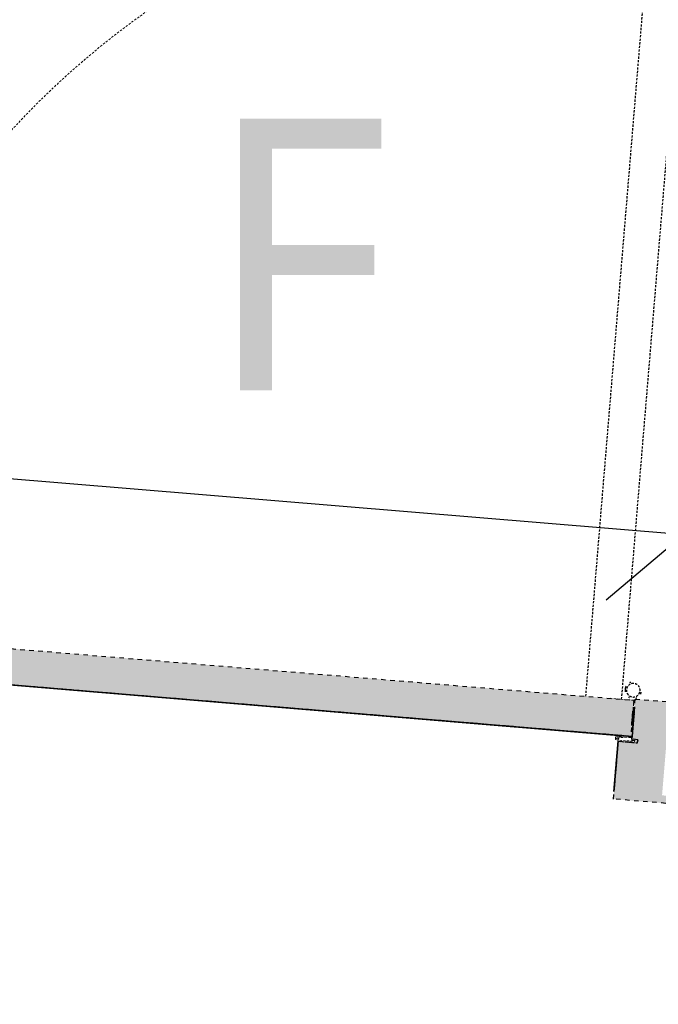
# Model space of a CAD drawing. Header units: centimetres. Extents: x -3926 to 10306, y -31136 to 469.
# Tile 41 of 148: x -1120 to -1050, y -1988 to -1879. Entities that reach past the tile are written whole.
import ezdxf

# ---------------------------------------------------------------- set-up
doc = ezdxf.new("R2010")
doc.units = ezdxf.units.CM
doc.linetypes.add('Alignement de la ligne', pattern=[1, 0.5, -0.5])
doc.linetypes.add('Projeté', pattern=[0.396875, 0.238125, -0.15875])
for name, color, linetype, lineweight in [('0-1', 7, 'Continuous', 5), ('COTGEN', 7, 'Continuous', 30), ('COTGEN-50', 7, 'Continuous', 30), ('PORTE-1', 7, 'Continuous', 18), ('SOL', 7, 'Continuous', 25), ('TITRARCHI', 7, 'Continuous', 30)]:
    doc.layers.add(name, color=color, linetype=linetype, lineweight=lineweight)
for name, color, linetype, lineweight, true_color in [('A-DOOR-1', 4, 'Alignement de la ligne', 25, 0x00ffff), ('A-DOOR-FRAM-1', 4, 'Alignement de la ligne', 25, 0x00ffff), ('ANNOTATIONS-1', 4, 'Projeté', 25, 0x00ffff), ('ANNOTATIONS-2', 4, 'Projeté', 18, 0x00ffff), ('COTGEN-1', 9, 'Continuous', 30, 0x808080), ('EQUI_SPE-1', 4, 'Projeté', 18, 0x00ffff), ('PORTE-2', 4, 'Projeté', 18, 0x00ffff), ('PORTE-3', 4, 'Projeté', 25, 0x00ffff), ('PORTE-Cadre-meneau-1', 4, 'Projeté', 25, 0x00ffff), ('PORTE-panneau-1', 4, 'Projeté', 25, 0x00ffff)]:
    doc.layers.add(name, color=color, linetype=linetype, lineweight=lineweight, true_color=true_color)
doc.styles.add('Arial_1', font='arial.ttf', dxfattribs={"height": 12.5})
doc.styles.add('Trebuchet MS', font='trebuc.ttf', dxfattribs={"height": 30})
doc.styles.add('Trebuchet MS_1', font='trebuc.ttf', dxfattribs={"height": 12})
doc.dimstyles.new('Cotes_linéaires', dxfattribs={"dimscale": 30.48, "dimtxt": 12.371411, "dimasz": 0.520833, "dimexe": 0.328084, "dimexo": 0, "dimgap": 0.246063, "dimtad": 1, "dimlfac": 0.01, "dimrnd": 0.01, "dimzin": 0, "dimdsep": 46, "dimtxsty": 'Trebuchet MS_1', "dimblk1": 'OBLIQUE', "dimblk2": 'OBLIQUE', "dimsah": 1, "dimcen": 0.09, "dimazin": 0, "dimtfac": 1, "dimtdec": 4, "dimtix": 1, "dimtmove": 0, "dimatfit": 3, "dimfxl": 1, "dimtvp": 1, "dimtfill": 1, "dimtolj": 1, "dimtzin": 0, "dimarcsym": 2})
doc.dimstyles.new('DRMN_COTE', dxfattribs={"dimscale": 30.48, "dimtxt": 12.753242, "dimasz": 0.520833, "dimexe": 0.164042, "dimexo": 0.0625, "dimgap": 0.032808, "dimtad": 1, "dimlfac": 0.01, "dimrnd": 0.01, "dimzin": 0, "dimdsep": 46, "dimtxsty": 'Arial_1', "dimblk1": 'OBLIQUE', "dimblk2": 'OBLIQUE', "dimsah": 1, "dimcen": 0.09, "dimdle": 0.164042, "dimazin": 0, "dimtfac": 1, "dimtdec": 4, "dimtix": 1, "dimtmove": 0, "dimatfit": 3, "dimfxl": 0.164042, "dimfxlon": 1, "dimtvp": 1, "dimtolj": 1, "dimtzin": 0, "dimarcsym": 2})

# ---------------------------------------------------------------- blocks, each defined once
blk = doc.blocks.new('PRT_SIMPLE_HUI_58x68x48 - PRT_BOIS_1V_930x2040x40-552385-2021_015_1113_DCE_1_100_N0_cloison')
at = {"layer": 'ANNOTATIONS-1'}
h = blk.add_hatch(color=256, dxfattribs=at)
h.paths.add_polyline_path([(41.38, 0.97), (41.51, 1.17), (42.61, 1.32), (43.05, 1.36), (43.05, 1.45), (42.59, 1.45), (41.38, 1.28), (41.38, 1.05)])
h.paths.add_polyline_path([(43.85, 0.8), (43.85, 1.15), (43.2, 1.15), (43.21, 1.02), (43.52, 1.02), (43.52, 0.93), (41.84, 0.94), (41.51, 1.06), (41.38, 0.97), (41.96, 0.8), (43.54, 0.8)])
at = {"layer": 'PORTE-Cadre-meneau-1'}
h = blk.add_hatch(color=256, dxfattribs=at)
h.paths.add_polyline_path([(47.5, -5.6), (47.5, -4.75), (47.03, -4.75), (47.03, 4.75), (47.5, 4.79), (47.5, 5.6), (43.2, 5.6), (43.2, 1.15), (43.85, 1.15), (43.85, 0.8), (41.7, 0.78), (41.7, -5.6), (47.11, -5.6)])
h.paths.add_polyline_path([(-48.7, -5.6), (-48.7, 0.8), (-50.85, 0.8), (-50.85, 1.15), (-50.2, 1.2), (-50.2, 5.6), (-54.5, 5.6), (-54.5, 4.75), (-54.04, 4.75), (-54.04, -4.75), (-54.5, -4.79), (-54.5, -5.6), (-50.32, -5.6)])
at = {"layer": 'PORTE-panneau-1'}
blk.add_hatch(color=256, dxfattribs=at).paths.add_polyline_path([(43.05, 1.45), (43.05, 5.45), (-49.95, 5.45), (-49.95, 1.45), (42.6, 1.45)])
at = {"layer": 'A-DOOR-1'}
for p, q in [((-49.95, 5.45), (43.05, 5.45)), ((43.05, 5.45), (43.05, 1.45)), ((43.05, 1.45), (-49.95, 1.45))]:
    blk.add_line(p, q, dxfattribs=at)
at = {"layer": 'A-DOOR-FRAM-1'}
for p, q in [((43.2, 5.6), (47.5, 5.6)), ((43.2, 1.15), (43.2, 5.6)), ((43.85, 1.15), (43.2, 1.15)), ((43.85, 0.8), (43.85, 1.15)), ((41.7, -5.6), (41.7, 0.8)), ((41.7, 0.8), (43.85, 0.8)), ((47.5, -5.6), (41.7, -5.6))]:
    blk.add_line(p, q, dxfattribs=at)
at = {"layer": 'ANNOTATIONS-2'}
for p, q in [((41.38, 1.28), (42.6, 1.45)), ((41.38, 0.97), (41.38, 1.28)), ((42.61, 1.32), (41.51, 1.17)), ((41.51, 1.17), (41.51, 1.06)), ((42.6, 1.45), (43.05, 1.45)), ((43.05, 1.32), (42.61, 1.32)), ((43.05, 1.45), (43.05, 1.32)), ((43.2, 1.15), (43.85, 1.15)), ((43.2, 1.02), (43.2, 1.15)), ((43.85, 1.15), (43.85, 0.8)), ((41.85, 0.8), (41.38, 0.97)), ((41.51, 1.06), (41.87, 0.93)), ((43.85, 0.8), (41.85, 0.8)), ((41.87, 0.93), (43.52, 0.93)), ((43.52, 1.02), (43.2, 1.02)), ((43.52, 0.93), (43.52, 1.02))]:
    blk.add_line(p, q, dxfattribs=at)
at = {"layer": 'EQUI_SPE-1'}
for p, q in [((43.05, 5.45), (40.35, 5.45)), ((43.05, 4.05), (43.05, 5.45))]:
    blk.add_line(p, q, dxfattribs=at)
at = {"layer": 'PORTE-2'}
blk.add_arc((42.8, 5.45), 93, 90.6808, 180, dxfattribs=at)
at = {"layer": 'PORTE-3'}
for p, q in [((43.05, 4.25), (43.05, 2.65)), ((43.05, 4), (43.05, 4.25)), ((43.05, 2.9), (43.05, 4)), ((43.05, 3.63), (43.05, 3.92)), ((43.05, 3.75), (43.05, 3.45)), ((43.05, 3.5), (43.05, 3.4)), ((43.05, 3.45), (43.05, 3.08)), ((43.05, 2.98), (43.05, 3.27)), ((43.05, 2.65), (43.05, 2.9))]:
    blk.add_line(p, q, dxfattribs=at)
for radius, start, end in [(0.912, 155.8208, 180), (0.912, 155.8208, 180), (0.912, 168.0503, 180), (0.912, 168.0503, 180), (0.912, 168.0503, 180), (0.912, 168.0503, 180), (0.912, 168.0503, 180), (0.912, 168.0503, 180), (0.912, 180, 204.1792), (0.912, 180, 204.1792), (0.912, 180, 204.1792), (0.912, 180, 204.1792), (0.912, 180, 204.1792), (0.912, 180, 204.1792), (0.912, 180, 204.1792), (0.912, 180, 204.1792), (0.75, 360, 180), (0.75, 120.5431, 180), (0.75, 180, 360), (0.75, 180, 329.2641), (0.912, 111.9887, 120), (0.912, 111.9887, 120), (0.75, 0, 120), (0.75, 330, 0), (0.912, 335.8208, 0), (0.912, 335.8208, 0), (0.912, 335.8208, 0), (0.912, 335.8208, 0), (0.912, 335.8208, 0), (0.912, 335.8208, 0), (0.912, 335.8208, 0), (0.912, 335.8208, 0), (0.912, 240, 248.0113), (0.912, 240, 248.0113), (0.912, 240, 248.0113), (0.912, 240, 248.0113), (0.912, 240, 248.0113), (0.912, 240, 248.0113), (0.912, 240, 248.0113), (0.912, 240, 248.0113), (0.912, 291.9887, 300), (0.912, 291.9887, 300), (0.912, 291.9887, 300), (0.912, 291.9887, 300), (0.912, 291.9887, 300), (0.912, 291.9887, 300), (0.912, 291.9887, 300), (0.912, 291.9887, 300)]:
    blk.add_arc((42.9, 6.55), radius, start, end, dxfattribs=at)
at = {"layer": 'PORTE-Cadre-meneau-1'}
for p, q in [((43.2, 4.75), (43.2, 1.15)), ((43.85, 1.15), (43.2, 1.15)), ((43.85, 1.15), (43.85, 0.8)), ((41.7, 0.8), (41.7, -4.75)), ((41.7, 0.8), (43.85, 0.8))]:
    blk.add_line(p, q, dxfattribs=at)
at = {"layer": 'PORTE-panneau-1'}
for p, q in [((37.7, 97.75), (37.7, 5.45)), ((41.7, 5.45), (41.7, 97.75)), ((43.05, 4.25), (43.05, 2.65)), ((43.05, 1.45), (-49.95, 1.45))]:
    blk.add_line(p, q, dxfattribs=at)
blk = doc.blocks.new('B02_ARC_rvt-1-2021_015_1113_DCE_1_100_N0_cloison')
at = {"layer": 'SOL'}
for p, q in [((-1052.63, -1958.07), (-1145.71, -1950.35)), ((-1145.71, -1950.35), (-1052.63, -1958.07)), ((-1144.22, -1950.47), (-1054.13, -1957.95)), ((-1054.13, -1957.95), (-1144.22, -1950.47)), ((-1052.36, -1954.78), (-1052.63, -1958.07)), ((-1052.63, -1958.07), (-1052.36, -1954.78)), ((-1054.18, -1958.54), (-1054.64, -1964.12)), ((-1054.64, -1964.12), (-1054.18, -1958.54)), ((-1054.15, -1958.2), (-1054.17, -1958.4)), ((-1054.17, -1958.4), (-1054.15, -1958.2)), ((-1054.13, -1957.95), (-1054.14, -1958.07)), ((-1054.14, -1958.07), (-1054.13, -1957.95))]:
    blk.add_line(p, q, dxfattribs=at)
at = {"layer": 'PORTE-1', "rotation": 355.258613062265}
blk.add_blockref('PRT_SIMPLE_HUI_58x68x48 - PRT_BOIS_1V_930x2040x40-552385-2021_015_1113_DCE_1_100_N0_cloison', (-1095.8, -1955.94), dxfattribs=at)
blk = doc.blocks.new('DIMBLOCK1-2021_015_1113_DCE_1_100_N0_cloison')
at = {"layer": 'COTGEN-50', "color": 8, "true_color": 0x808080}
for p, q in [((-1472.76, -1900.45), (-1464.19, -1893.19)), ((-1472.76, -1900.45), (-1472.34, -1895.47)), ((-1477.74, -1900.04), (-1041.95, -1936.18)), ((-1472.76, -1900.45), (-1481.32, -1907.7)), ((-1472.76, -1900.45), (-1473.17, -1905.43)), ((-1046.93, -1935.77), (-1038.37, -1928.51)), ((-1046.93, -1935.77), (-1046.52, -1930.78)), ((-1046.93, -1935.77), (-1055.5, -1943.02)), ((-1046.93, -1935.77), (-1047.35, -1940.75))]:
    blk.add_line(p, q, dxfattribs=at)
at = {"layer": 'COTGEN-50', "color": 0, "insert": (-1275.24, -1899.54), "char_height": 12.5, "width": 40.4965, "attachment_point": 1, "rotation": 355.2586, "line_spacing_factor": 0.941778, "style": 'Arial_1'}
blk.add_mtext('4.27', dxfattribs=at)
blk = doc.blocks.new('_Oblique')
at = {"color": 0, "linetype": 'ByBlock', "lineweight": -2}
blk.add_line((-0.5, -0.5), (0.5, 0.5), dxfattribs=at)
blk = doc.blocks.new('DIMBLOCK38-2021_015_1113_DCE_1_100_N0_cloison')
at = {"layer": 'COTGEN-50'}
for p, q in [((-1438.41, -1543.79), (-1436.76, -1523.85)), ((-1438.41, -1543.79), (-1439.24, -1553.75)), ((-1004.12, -1583.33), (-1002.15, -1563.43)), ((-1004.12, -1583.33), (-1005.11, -1593.28)), ((-1004.12, -1583.33), (-1004.12, -1583.33))]:
    blk.add_line(p, q, dxfattribs=at)
at = {"layer": 'COTGEN-50', "lineweight": 70}
for p, q in [((-1438.41, -1543.79), (-1429.84, -1536.53)), ((-1438.41, -1543.79), (-1446.98, -1551.04)), ((-1004.12, -1583.33), (-995.44, -1576.22)), ((-1004.12, -1583.33), (-1012.8, -1590.45))]:
    blk.add_line(p, q, dxfattribs=at)
at = {"layer": 'COTGEN-50'}
blk.add_arc((-3675.63, -28517.07), 27065.91, 84.335457, 85.258613, dxfattribs=at)
blk.add_arc((-3675.63, -28517.07), 27065.91, 84.335457, 85.258613, dxfattribs=at)
at = {"layer": 'COTGEN-50', "color": 0, "insert": (-1239.68, -1538.05), "char_height": 12, "width": 49.5695, "attachment_point": 1, "rotation": 354.797, "line_spacing_factor": 1.048425, "style": 'Trebuchet MS_1', "bg_fill": 3, "box_fill_scale": 1.25, "bg_fill_color": 256, "bg_fill_true_color": 13158600, "bg_fill_transparency": 0}
blk.add_mtext('0.92°', dxfattribs=at)
blk = doc.blocks.new('DIMBLOCK39-2021_015_1113_DCE_1_100_N0_cloison')
at = {"layer": 'COTGEN-50'}
for p, q in [((-994.52, -1582.81), (-992.55, -1562.91)), ((-994.52, -1582.81), (-995.51, -1592.76)), ((-471.54, -1639.37), (-469.21, -1619.5)), ((-471.54, -1639.37), (-472.7, -1649.3)), ((-471.54, -1639.37), (-471.54, -1639.37))]:
    blk.add_line(p, q, dxfattribs=at)
at = {"layer": 'COTGEN-50', "lineweight": 70}
for p, q in [((-994.52, -1582.81), (-985.84, -1575.7)), ((-994.52, -1582.81), (-1003.21, -1589.93)), ((-471.54, -1639.37), (-462.73, -1632.41)), ((-471.54, -1639.37), (-480.35, -1646.33))]:
    blk.add_line(p, q, dxfattribs=at)
at = {"layer": 'COTGEN-50'}
blk.add_arc((-3925.85, -31136), 29698.21, 83.320589, 84.335457, dxfattribs=at)
blk.add_arc((-3925.85, -31136), 29698.21, 83.320589, 84.335457, dxfattribs=at)
at = {"layer": 'COTGEN-50', "color": 0, "insert": (-750.98, -1584.99), "char_height": 12, "width": 49.5695, "attachment_point": 1, "rotation": 353.828, "line_spacing_factor": 1.048425, "style": 'Trebuchet MS_1', "bg_fill": 3, "box_fill_scale": 1.25, "bg_fill_color": 256, "bg_fill_true_color": 13158600, "bg_fill_transparency": 0}
blk.add_mtext('1.01°', dxfattribs=at)
blk = doc.blocks.new('DIMBLOCK40-2021_015_1113_DCE_1_100_N0_cloison')
at = {"layer": 'COTGEN-50'}
for p, q in [((-462.15, -1640.82), (-459.82, -1620.96)), ((-462.15, -1640.82), (-463.31, -1650.75)), ((118.38, -1732.03), (122.25, -1712.41)), ((118.38, -1732.03), (116.44, -1741.84)), ((118.38, -1732.03), (118.38, -1732.03))]:
    blk.add_line(p, q, dxfattribs=at)
at = {"layer": 'COTGEN-50', "lineweight": 70}
for p, q in [((-462.15, -1640.82), (-453.34, -1633.86)), ((-462.15, -1640.82), (-470.95, -1647.78)), ((118.38, -1732.03), (127.7, -1725.78)), ((118.38, -1732.03), (109.05, -1738.28))]:
    blk.add_line(p, q, dxfattribs=at)
at = {"layer": 'COTGEN-50'}
blk.add_arc((-1332.77, -9075.1), 7485.09, 78.821215, 83.320589, dxfattribs=at)
blk.add_arc((-1332.77, -9075.1), 7485.09, 78.821215, 83.320589, dxfattribs=at)
at = {"layer": 'COTGEN-50', "color": 0, "insert": (-187.85, -1654.94), "char_height": 12, "width": 49.5695, "attachment_point": 1, "rotation": 351.0709, "line_spacing_factor": 1.048425, "style": 'Trebuchet MS_1', "bg_fill": 3, "box_fill_scale": 1.25, "bg_fill_color": 256, "bg_fill_true_color": 13158600, "bg_fill_transparency": 0}
blk.add_mtext('4.50°', dxfattribs=at)
blk = doc.blocks.new('DIMBLOCK41-2021_015_1113_DCE_1_100_N0_cloison')
at = {"layer": 'COTGEN-50'}
for p, q in [((-2323.02, -1117.45), (-2323.17, -1107.45)), ((-2323.02, -1117.45), (-2318.27, -1427.14)), ((1459.94, -1572.92), (1462.47, -1563.25)), ((1459.94, -1572.92), (1383.27, -1867.09)), ((1459.94, -1572.92), (1459.94, -1572.92))]:
    blk.add_line(p, q, dxfattribs=at)
at = {"layer": 'COTGEN-50', "lineweight": 70}
for p, q in [((-2323.02, -1117.45), (-2315.2, -1109.39)), ((-2323.02, -1117.45), (-2330.83, -1125.51)), ((1459.94, -1572.92), (1469.63, -1567.24)), ((1459.94, -1572.92), (1450.26, -1578.6))]:
    blk.add_line(p, q, dxfattribs=at)
at = {"layer": 'COTGEN-50'}
blk.add_arc((-2106.17, -15253.9), 14138.12, 75.390267, 90.878841, dxfattribs=at)
blk.add_arc((-2106.17, -15253.9), 14138.12, 75.390267, 90.878841, dxfattribs=at)
at = {"layer": 'COTGEN-50', "color": 0, "insert": (-438.27, -1191.48), "char_height": 12, "width": 60.1376, "attachment_point": 1, "rotation": 353.1346, "line_spacing_factor": 1.048425, "style": 'Trebuchet MS_1', "bg_fill": 3, "box_fill_scale": 1.25, "bg_fill_color": 256, "bg_fill_true_color": 13158600, "bg_fill_transparency": 0}
blk.add_mtext('15.49°', dxfattribs=at)

msp = doc.modelspace()

# ---------------------------------------------------------------- block references
at = {"layer": '0-1'}
msp.add_blockref('B02_ARC_rvt-1-2021_015_1113_DCE_1_100_N0_cloison', (0, 0), dxfattribs=at)

# ---------------------------------------------------------------- texts
at = {"layer": 'TITRARCHI', "insert": (-1099.728, -1889.852), "char_height": 30, "width": 26.85653, "attachment_point": 1, "style": 'Trebuchet MS'}
msp.add_mtext('F', dxfattribs=at)

# ---------------------------------------------------------------- dimensions: what is measured, and where the dimension line sits
at = {"layer": 'COTGEN-1'}
dim = msp.add_linear_dim(base=(-1046.935, -1935.767), p1=(-1472.344, -1895.466), p2=(-1046.521, -1930.785), angle=355.25861, dimstyle='DRMN_COTE', override={"dimpost": '<>', "dimfxl": 427.285}, dxfattribs=at)
dim.commit()
dim.dimension.update_dxf_attribs({"geometry": 'DIMBLOCK1-2021_015_1113_DCE_1_100_N0_cloison', "text_midpoint": (-1259.245, -1910.857)})

# ---------------------------------------------------------------- next in the draw order: dimensions: what is measured, and where the dimension line sits
at = {"layer": 'COTGEN'}
dim = msp.add_angular_dim_3p(base=(-1148.812, -1569.373), center=(-3675.633, -28517.071), p1=(-1002.147, -1563.43), p2=(-1436.756, -1523.855), dimstyle='Cotes_linéaires', override={"dimpost": '<>', "dimfxl": 436.406534}, dxfattribs=at)
dim.commit()
dim.dimension.update_dxf_attribs({"geometry": 'DIMBLOCK38-2021_015_1113_DCE_1_100_N0_cloison', "text_midpoint": (-1219.95, -1549.116)})

# ---------------------------------------------------------------- next in the draw order: dimensions: what is measured, and where the dimension line sits
dim = msp.add_angular_dim_3p(base=(-645.756, -1619.486), center=(-3925.854, -31136.004), p1=(-469.215, -1619.503), p2=(-992.549, -1562.909), dimstyle='Cotes_linéaires', override={"dimpost": '<>', "dimfxl": 526.385297}, dxfattribs=at)
dim.commit()
dim.dimension.update_dxf_attribs({"geometry": 'DIMBLOCK39-2021_015_1113_DCE_1_100_N0_cloison', "text_midpoint": (-731.444, -1596.405)})

# ---------------------------------------------------------------- next in the draw order: dimensions: what is measured, and where the dimension line sits
dim = msp.add_angular_dim_3p(base=(-74.313, -1696.566), center=(-1332.766, -9075.105), p1=(122.254, -1712.411), p2=(-459.82, -1620.958), dimstyle='Cotes_linéaires', override={"dimpost": '<>', "dimfxl": 589.214819}, dxfattribs=at)
dim.commit()
dim.dimension.update_dxf_attribs({"geometry": 'DIMBLOCK40-2021_015_1113_DCE_1_100_N0_cloison', "text_midpoint": (-168.878, -1667.287)})

# ---------------------------------------------------------------- next in the draw order: dimensions: what is measured, and where the dimension line sits
dim = msp.add_angular_dim_3p(base=(214.367, -1307.524), center=(-2106.165, -15253.902), p1=(1383.266, -1867.091), p2=(-2318.266, -1427.137), dimstyle='Cotes_linéaires', override={"dimpost": '<>', "dimfxl": 3727.586726}, dxfattribs=at)
dim.commit()
dim.dimension.update_dxf_attribs({"geometry": 'DIMBLOCK41-2021_015_1113_DCE_1_100_N0_cloison', "text_midpoint": (-414.493, -1203.634)})

doc.saveas('drawing.dxf')
